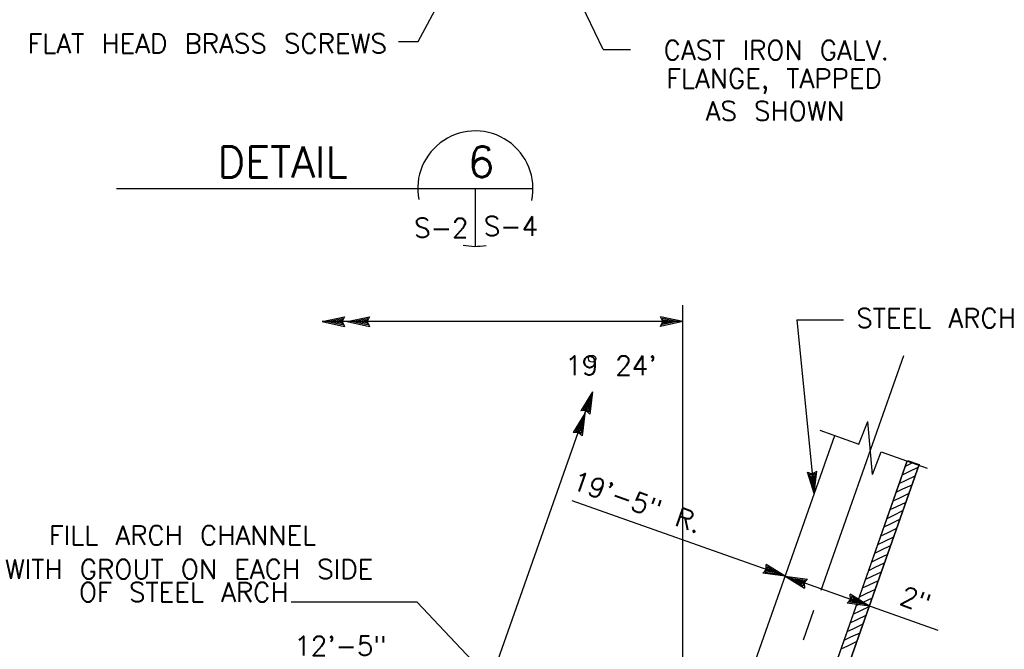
# Model space of a CAD drawing. Extents: x -18.3 to 23.7, y -15.8 to 14.2.
# Tile 8 of 19: x -5.4 to 1, y -2 to 2.1. Entities that reach past the tile are written whole.
import ezdxf
from ezdxf.enums import TextEntityAlignment as Align

# ---------------------------------------------------------------- set-up
doc = ezdxf.new("R2010")
doc.units = 0
doc.header["$MEASUREMENT"] = 0
doc.layers.add('01', color=7, linetype='CONTINUOUS')
doc.styles.add('TXT_SHX', font='txt.shx')

msp = doc.modelspace()

# ---------------------------------------------------------------- linework, layer by layer
at = {"layer": '01', "color": 7, "linetype": 'CONTINUOUS'}
for p, q in [((-2.7847, 1.9494), (-2.2617, 2.9174)), ((-1.5807, 1.8964), (-2.0267, 2.8314)), ((-2.9127, 1.9494), (-2.7847, 1.9494)), ((-1.5807, 1.8964), (-1.4027, 1.8964)), ((-4.7467, 0.9924), (-2.0377, 0.9924)), ((-2.4127, 0.9924), (-2.4127, 0.6174)), ((-1.0637, -4.3766), (-1.0637, 0.2354)), ((-3.4087, 0.1284), (-3.2647, 0.1594)), ((-3.4087, 0.1284), (-3.2647, 0.0974)), ((-3.2457, 0.1284), (-3.4087, 0.1284)), ((-3.3717, 0.1284), (-3.2777, 0.1484)), ((-3.3717, 0.1284), (-3.2777, 0.1084)), ((-3.3357, 0.1284), (-3.2907, 0.1384)), ((-3.3357, 0.1284), (-3.2907, 0.1194)), ((-3.2907, 0.1384), (-3.2947, 0.1284)), ((-3.2947, 0.1284), (-3.2907, 0.1194)), ((-3.2777, 0.1484), (-3.2867, 0.1284)), ((-3.2867, 0.1284), (-3.2777, 0.1084)), ((-3.2647, 0.1594), (-3.2787, 0.1284)), ((-3.2787, 0.1284), (-3.2647, 0.0974)), ((-3.2457, 0.1284), (-3.1017, 0.1594)), ((-1.0637, 0.1284), (-3.2457, 0.1284)), ((-3.2457, 0.1284), (-3.1017, 0.0974)), ((-3.2087, 0.1284), (-3.1147, 0.1484)), ((-3.2087, 0.1284), (-3.1147, 0.1084)), ((-3.1727, 0.1284), (-3.1277, 0.1384)), ((-3.1727, 0.1284), (-3.1277, 0.1194)), ((-3.1277, 0.1384), (-3.1317, 0.1284)), ((-3.1317, 0.1284), (-3.1277, 0.1194)), ((-3.1147, 0.1484), (-3.1237, 0.1284)), ((-3.1237, 0.1284), (-3.1147, 0.1084)), ((-3.1017, 0.1594), (-3.1157, 0.1284)), ((-3.1157, 0.1284), (-3.1017, 0.0974)), ((-1.0637, 0.1284), (-1.2077, 0.1594)), ((-1.1937, 0.1284), (-1.2077, 0.1594)), ((-1.0637, 0.1284), (-1.2077, 0.0974)), ((-1.2077, 0.0974), (-1.1937, 0.1284)), ((-1.1007, 0.1284), (-1.1947, 0.1484)), ((-1.1857, 0.1284), (-1.1947, 0.1484)), ((-1.1007, 0.1284), (-1.1947, 0.1084)), ((-1.1947, 0.1084), (-1.1857, 0.1284)), ((-1.1367, 0.1284), (-1.1817, 0.1374)), ((-1.1777, 0.1284), (-1.1817, 0.1374)), ((-1.1367, 0.1284), (-1.1817, 0.1184)), ((-1.1817, 0.1184), (-1.1777, 0.1284)), ((-0.3207, 0.1394), (-0.0167, 0.1394)), ((-0.3207, 0.1394), (-0.2077, -0.9896)), ((-0.1637, -1.6166), (0.3743, -0.0916)), ((-2.6157, -3.0646), (-1.6497, -0.3276)), ((-1.6497, -0.3276), (-1.7267, -0.4526)), ((-1.6617, -0.3626), (-1.7117, -0.4446)), ((-1.6997, -0.4686), (-1.6497, -0.3276)), ((-1.6617, -0.3626), (-1.6747, -0.4576)), ((-1.6497, -0.3276), (-1.6687, -0.4736)), ((-1.6907, -0.4426), (-1.7117, -0.4446)), ((-1.6737, -0.3966), (-1.6977, -0.4356)), ((-1.6877, -0.4356), (-1.6977, -0.4356)), ((-1.6747, -0.4576), (-1.6907, -0.4426)), ((-1.6797, -0.4426), (-1.6877, -0.4356)), ((-1.6737, -0.3966), (-1.6797, -0.4426)), ((-1.6997, -0.4686), (-1.7767, -0.5936)), ((-1.7117, -0.5036), (-1.7617, -0.5856)), ((-1.6927, -0.4506), (-1.7267, -0.4526)), ((-1.7117, -0.5036), (-1.7247, -0.5986)), ((-1.6997, -0.4686), (-1.7187, -0.6146)), ((-1.6687, -0.4736), (-1.6927, -0.4506)), ((-1.7237, -0.5376), (-1.7477, -0.5766)), ((-1.7237, -0.5376), (-1.7297, -0.5836)), ((0.0833, -0.6676), (0.1403, -0.5206)), ((0.1703, -0.8656), (0.1403, -0.5206)), ((-1.7427, -0.5916), (-1.7767, -0.5936)), ((-1.7407, -0.5836), (-1.7617, -0.5856)), ((-1.7377, -0.5766), (-1.7477, -0.5766)), ((-1.7187, -0.6146), (-1.7427, -0.5916)), ((-1.7247, -0.5986), (-1.7407, -0.5836)), ((-1.7297, -0.5836), (-1.7377, -0.5766)), ((-1.3007, -4.0946), (-0.0747, -0.6116)), ((-0.1717, -0.5776), (0.0833, -0.6676)), ((0.1703, -0.8656), (0.2273, -0.7176)), ((0.2273, -0.7176), (0.5273, -0.8236)), ((-0.5137, -3.3646), (0.3973, -0.7776)), ((-0.3037, -3.0126), (0.4743, -0.8016)), ((0.3853, -0.8106), (0.4283, -0.7896)), ((0.4093, -0.8456), (0.4683, -0.8186)), ((0.4283, -0.7896), (0.4353, -0.7866)), ((-0.2077, -0.9896), (-0.2527, -0.8496)), ((-0.2527, -0.8496), (-0.2207, -0.8606)), ((-0.2117, -0.9526), (-0.2407, -0.8616)), ((-0.2407, -0.8616), (-0.2197, -0.8686)), ((-0.2147, -0.9166), (-0.2297, -0.8736)), ((-0.2297, -0.8736), (-0.2187, -0.8766)), ((-0.2207, -0.8606), (-0.1907, -0.8436)), ((-0.2197, -0.8686), (-0.2007, -0.8576)), ((-0.2187, -0.8766), (-0.2107, -0.8716)), ((-0.2147, -0.9166), (-0.2107, -0.8716)), ((-0.2117, -0.9526), (-0.2007, -0.8576)), ((-0.2077, -0.9896), (-0.1907, -0.8436)), ((0.3653, -0.8676), (0.4093, -0.8456)), ((0.3893, -0.9026), (0.4493, -0.8746)), ((0.3253, -0.9806), (0.3693, -0.9596)), ((0.3453, -0.9236), (0.3893, -0.9026)), ((0.3693, -0.9596), (0.4293, -0.9316)), ((0.3053, -1.0376), (0.3493, -1.0166)), ((0.3493, -1.0166), (0.4093, -0.9876)), ((-0.3967, -1.5266), (-1.7837, -1.0376)), ((0.2863, -1.0936), (0.3293, -1.0726)), ((0.3293, -1.0726), (0.3893, -1.0446)), ((0.2663, -1.1506), (0.3103, -1.1296)), ((0.3103, -1.1296), (0.3693, -1.0996)), ((0.2463, -1.2066), (0.2893, -1.1866)), ((0.2693, -1.2436), (0.3293, -1.2136)), ((0.2893, -1.1866), (0.3493, -1.1566)), ((0.2263, -1.2636), (0.2693, -1.2436)), ((0.2503, -1.2996), (0.3093, -1.2706)), ((0.2063, -1.3206), (0.2503, -1.2996)), ((0.2293, -1.3556), (0.2893, -1.3266)), ((0.1863, -1.3766), (0.2293, -1.3556)), ((0.2093, -1.4116), (0.2703, -1.3836)), ((-0.3967, -1.5266), (-0.5217, -1.4496)), ((-0.5197, -1.4836), (-0.5217, -1.4496)), ((-0.4317, -1.5146), (-0.5137, -1.4646)), ((-0.5117, -1.4856), (-0.5137, -1.4646)), ((0.1473, -1.4896), (0.1893, -1.4686)), ((0.1663, -1.4336), (0.2093, -1.4116)), ((0.1893, -1.4686), (0.2493, -1.4406)), ((-0.5427, -1.5076), (-0.5197, -1.4836)), ((-0.3967, -1.5266), (-0.5427, -1.5076)), ((-0.5267, -1.5016), (-0.5117, -1.4856)), ((-0.4317, -1.5146), (-0.5267, -1.5016)), ((-0.5117, -1.4966), (-0.5047, -1.4886)), ((-0.4657, -1.5026), (-0.5117, -1.4966)), ((-0.4657, -1.5026), (-0.5047, -1.4786)), ((-0.5047, -1.4886), (-0.5047, -1.4786)), ((0.5973, -1.8786), (-0.3967, -1.5266)), ((-0.3967, -1.5266), (-0.2507, -1.5456)), ((-0.3967, -1.5266), (-0.2717, -1.6036)), ((0.1273, -1.5466), (0.1693, -1.5256)), ((0.1693, -1.5256), (0.2293, -1.4976)), ((-0.3617, -1.5386), (-0.2667, -1.5516)), ((-0.3617, -1.5386), (-0.2797, -1.5896)), ((-0.3277, -1.5506), (-0.2887, -1.5746)), ((-0.3277, -1.5506), (-0.2817, -1.5566)), ((-0.2817, -1.5566), (-0.2897, -1.5646)), ((-0.2897, -1.5646), (-0.2887, -1.5746)), ((-0.2667, -1.5516), (-0.2817, -1.5676)), ((-0.2817, -1.5676), (-0.2797, -1.5896)), ((-0.2507, -1.5456), (-0.2737, -1.5696)), ((-0.2737, -1.5696), (-0.2717, -1.6036)), ((0.1063, -1.6026), (0.1503, -1.5816)), ((0.1503, -1.5816), (0.2103, -1.5536)), ((0.1513, -1.7206), (0.0263, -1.6436)), ((0.0283, -1.6776), (0.0263, -1.6436)), ((0.1163, -1.7086), (0.0343, -1.6576)), ((0.0363, -1.6796), (0.0343, -1.6576)), ((0.0863, -1.6596), (0.1293, -1.6386)), ((0.1293, -1.6386), (0.1903, -1.6106)), ((-2.7917, -1.6946), (-3.6117, -1.6946)), ((-0.9837, -3.6086), (-2.7917, -1.6946)), ((0.0053, -1.7016), (0.0283, -1.6776)), ((0.1513, -1.7206), (0.0053, -1.7016)), ((0.0213, -1.6956), (0.0363, -1.6796)), ((0.1163, -1.7086), (0.0213, -1.6956)), ((0.0363, -1.6906), (0.0443, -1.6826)), ((0.0823, -1.6966), (0.0363, -1.6906)), ((0.0823, -1.6966), (0.0433, -1.6726)), ((0.0443, -1.6826), (0.0433, -1.6726)), ((0.0663, -1.7166), (0.1103, -1.6946)), ((0.0903, -1.7516), (0.1503, -1.7236)), ((0.1103, -1.6946), (0.1703, -1.6666)), ((-0.2777, -1.9406), (-0.2097, -1.7466)), ((0.0463, -1.7726), (0.0903, -1.7516)), ((0.0703, -1.8086), (0.1303, -1.7806)), ((0.0263, -1.8296), (0.0703, -1.8086)), ((0.0503, -1.8656), (0.1103, -1.8366)), ((-0.0127, -1.9426), (0.0303, -1.9216)), ((0.0063, -1.8866), (0.0503, -1.8656)), ((0.0303, -1.9216), (0.0903, -1.8936)), ((-0.0327, -1.9996), (0.0113, -1.9786)), ((0.0113, -1.9786), (0.0703, -1.9486))]:
    msp.add_line(p, q, dxfattribs=at)
msp.add_lwpolyline([(-0.5137, -3.3646), (0.3983, -0.7736), (0.4743, -0.8016), (-0.4377, -3.3916)], close=True, dxfattribs=at)
msp.add_circle((-1.6527, -0.1126), 0.023, dxfattribs=at)
for start, end in [(348.02387, 190.92017), (257.81974, 280.71312)]:
    msp.add_arc((-2.4127, 0.9924), 0.375, start, end, dxfattribs=at)

# ---------------------------------------------------------------- texts
at = {"layer": '01', "color": 7, "linetype": 'CONTINUOUS', "style": 'TXT_SHX'}
for s, height, p in [('FLAT HEAD BRASS SCREWS', 0.124998, (-4.1574, 1.8734)), ('CAST IRON GALV.', 0.124998, (-0.4553, 1.8294)), ('FLANGE, TAPPED', 0.124998, (-0.4702, 1.6464)), ('AS SHOWN', 0.125, (-0.4627, 1.4344)), ('DETAIL', 0.2, (-3.6656, 1.0654)), ('6', 0.2, (-2.3745, 1.0664)), ('S-2', 0.125, (-2.6342, 0.6754)), ('S-4', 0.125, (-2.1813, 0.6854)), ("19 24'", 0.125, (-1.5307, -0.2196)), ('FILL ARCH CHANNEL', 0.124998, (-4.3183, -1.3236)), ('WITH GROUT ON EACH SIDE', 0.124998, (-4.275, -1.5436)), ('12\'-5"', 0.125, (-3.2904, -2.0416))]:
    msp.add_text(s, height=height, dxfattribs=at).set_placement(p, align=Align.CENTER)
msp.add_text('STEEL ARCH', height=0.125, dxfattribs=at).set_placement((0.0653, 0.0884))
msp.add_text('19\'-5" R.', height=0.125, rotation=340.58801, dxfattribs=at).set_placement((-1.3811, -1.1027), align=Align.CENTER)
msp.add_text('OF STEEL ARCH', height=0.124998, dxfattribs=at).set_placement((-3.6276, -1.6931), align=Align.RIGHT)
msp.add_text('2"', height=0.125, rotation=340.45872, dxfattribs=at).set_placement((0.3393, -1.7056))

doc.saveas('drawing.dxf')
